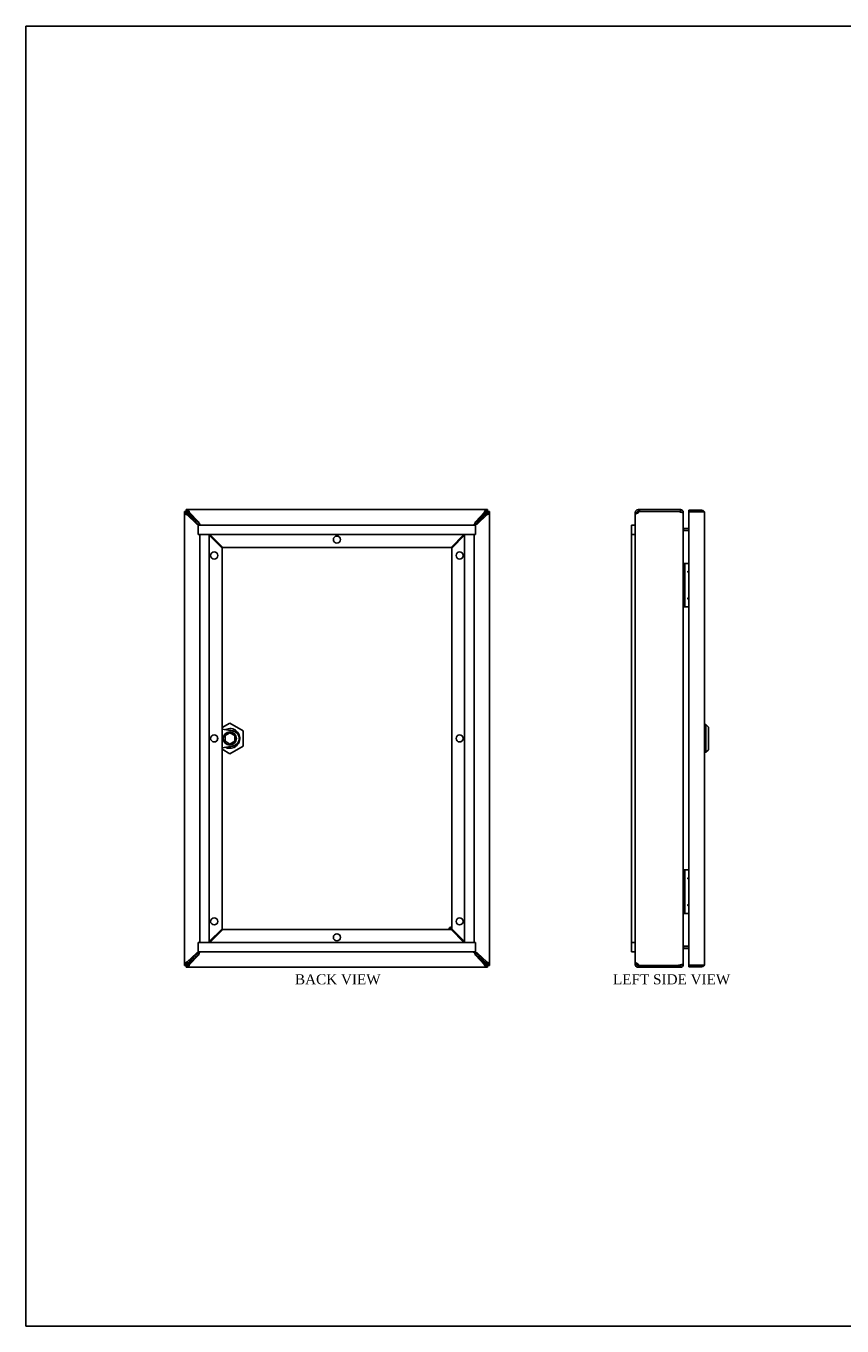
# Model space of a CAD drawing. Header units: inches. Extents: x 0.2 to 77.9, y -0.5 to 51.8.
# Tile 1 of 5: x 0.2 to 32.7, y 0.1 to 51.8. Entities that reach past the tile are written whole.
import ezdxf
from ezdxf.enums import TextEntityAlignment as Align

# ---------------------------------------------------------------- set-up
doc = ezdxf.new("R2010")
doc.units = ezdxf.units.IN
doc.header["$MEASUREMENT"] = 0
for name, color, linetype in [('COM56537-2', 7, 'Continuous'), ('COM56538-2', 7, 'Continuous'), ('COM70219', 7, 'Continuous'), ('COM71233-2', 7, 'Continuous'), ('Default', 7, 'Continuous'), ('GSK11134', 7, 'Continuous'), ('HNG14573-1', 7, 'Continuous'), ('LOK10000', 7, 'Continuous'), ('LOK10000CAM', 7, 'Continuous'), ('LOK10000NUT', 7, 'Continuous'), ('LOK10000SC', 7, 'Continuous'), ('STD26123', 7, 'Continuous')]:
    doc.layers.add(name, color=color, linetype=linetype)
doc.styles.add('SEACAD_Times_New_Roman', font='times.ttf')

# ---------------------------------------------------------------- blocks, each defined once
blk = doc.blocks.new('SE2')
at = {"layer": 'COM56537-2', "color": 7, "linetype": 'Continuous'}
for p, q in [((24.553, 32.417), (24.481, 32.417)), ((24.481, 32.316), (24.481, 32.417)), ((24.553, 32.383), (24.553, 32.417)), ((24.589, 32.525), (24.644, 32.525)), ((24.589, 32.453), (24.589, 32.525)), ((24.589, 32.453), (24.644, 32.453)), ((24.644, 32.525), (26.151, 32.525)), ((24.644, 32.453), (24.644, 32.525)), ((26.281, 32.525), (26.151, 32.525)), ((26.281, 32.453), (26.151, 32.453)), ((26.281, 32.453), (26.281, 32.525)), ((26.338, 32.417), (26.389, 32.417)), ((26.389, 32.382), (26.389, 32.417)), ((26.417, 31.776), (26.402, 31.718)), ((26.607, 31.775), (26.425, 31.775)), ((26.425, 31.703), (26.607, 31.703)), ((26.417, 15.084), (26.402, 15.143)), ((26.607, 15.157), (26.425, 15.157)), ((26.425, 15.085), (26.607, 15.085)), ((24.481, 14.443), (24.481, 14.544)), ((24.553, 14.443), (24.553, 14.477)), ((26.389, 14.443), (26.389, 14.478)), ((24.553, 14.443), (24.481, 14.443)), ((24.644, 14.407), (24.589, 14.407)), ((24.589, 14.407), (24.589, 14.335)), ((24.644, 14.335), (24.589, 14.335)), ((24.644, 14.407), (24.644, 14.335)), ((26.151, 14.335), (24.644, 14.335)), ((26.151, 14.407), (26.281, 14.407)), ((26.151, 14.335), (26.281, 14.335)), ((26.281, 14.407), (26.281, 14.335)), ((26.338, 14.443), (26.389, 14.443))]:
    blk.add_line(p, q, dxfattribs=at)
for centre, radius, start, end in [((24.589, 32.417), 0.108, 90, 180), ((24.589, 32.417), 0.036, 90, 180), ((26.281, 32.417), 0.108, 0, 90), ((26.281, 32.417), 0.036, 9.1363, 90), ((26.425, 31.811), 0.036, 180, 256.2431), ((26.425, 31.811), 0.108, 261.2932, 270), ((26.425, 31.811), 0.036, 256.2431, 270), ((26.425, 15.049), 0.036, 103.7569, 180), ((26.425, 15.049), 0.108, 90, 98.7068), ((26.425, 15.049), 0.036, 90, 103.7569), ((24.589, 14.443), 0.108, 180, 270), ((24.589, 14.443), 0.036, 180, 270), ((26.281, 14.443), 0.108, 270, 0), ((26.281, 14.443), 0.036, 270, 350.8637)]:
    blk.add_arc(centre, radius, start, end, dxfattribs=at)
at = {"layer": 'COM56538-2', "color": 7, "linetype": 'Continuous'}
for p, q in [((24.481, 32.316), (24.481, 14.544)), ((24.644, 32.453), (24.589, 32.402)), ((26.151, 32.453), (24.644, 32.453)), ((26.389, 32.383), (26.389, 14.478)), ((26.425, 31.692), (26.417, 31.692)), ((26.425, 31.692), (26.607, 31.692)), ((26.417, 15.169), (26.425, 15.169)), ((26.607, 15.169), (26.425, 15.169)), ((24.589, 14.459), (24.644, 14.407)), ((24.644, 14.407), (26.151, 14.407))]:
    blk.add_line(p, q, dxfattribs=at)
for centre, radius, start, end in [((26.151, 32.071), 0.382, 70.159, 90), ((26.531, 31.776), 0.142, 183.4266, 216.3724), ((26.529, 15.085), 0.14, 143.3954, 176.8057), ((26.151, 14.79), 0.382, 270, 289.841)]:
    blk.add_arc(centre, radius, start, end, dxfattribs=at)
for points, knots in [([(24.589, 32.402), (24.575, 32.395), (24.561, 32.388), (24.535, 32.373), (24.523, 32.366), (24.503, 32.352), (24.495, 32.345), (24.484, 32.331), (24.481, 32.323), (24.481, 32.316)], [0, 0, 0, 0, 0.25, 0.25, 0.5, 0.5, 0.75, 0.75, 1, 1, 1, 1]), ([(26.389, 32.383), (26.389, 32.384), (26.389, 32.386), (26.388, 32.388), (26.387, 32.39), (26.386, 32.393), (26.384, 32.395), (26.382, 32.397), (26.379, 32.4), (26.376, 32.402), (26.373, 32.404), (26.369, 32.406), (26.364, 32.408), (26.357, 32.411), (26.344, 32.416), (26.328, 32.42), (26.314, 32.424), (26.303, 32.426), (26.292, 32.428), (26.285, 32.43), (26.281, 32.431)], [0, 0, 0, 0, 0.039708, 0.079608, 0.1197, 0.159978, 0.200442, 0.241088, 0.281914, 0.322916, 0.364092, 0.405438, 0.446952, 0.48863, 0.614447, 0.741619, 0.805765, 0.870219, 0.934968, 1, 1, 1, 1]), ([(24.481, 14.544), (24.481, 14.537), (24.484, 14.53), (24.495, 14.516), (24.503, 14.509), (24.523, 14.494), (24.535, 14.487), (24.561, 14.473), (24.575, 14.466), (24.589, 14.459)], [0, 0, 0, 0, 0.25, 0.25, 0.5, 0.5, 0.75, 0.75, 1, 1, 1, 1]), ([(26.281, 14.43), (26.283, 14.43), (26.288, 14.431), (26.294, 14.433), (26.3, 14.434), (26.307, 14.435), (26.313, 14.437), (26.319, 14.438), (26.325, 14.44), (26.33, 14.441), (26.336, 14.443), (26.341, 14.444), (26.346, 14.446), (26.351, 14.447), (26.355, 14.449), (26.363, 14.452), (26.373, 14.457), (26.381, 14.462), (26.385, 14.467), (26.388, 14.47), (26.389, 14.474), (26.389, 14.476), (26.389, 14.478)], [0, 0, 0, 0, 0.037203, 0.074315, 0.111334, 0.148258, 0.185084, 0.22181, 0.258435, 0.294955, 0.331369, 0.367674, 0.403869, 0.439952, 0.47592, 0.511772, 0.636136, 0.758975, 0.819859, 0.880331, 0.940381, 1, 1, 1, 1])]:
    blk.add_open_spline(points, degree=3, knots=knots, dxfattribs=at)
at = {"layer": 'COM71233-2', "color": 7, "linetype": 'Continuous'}
for p, q in [((26.607, 32.51), (26.607, 32.438)), ((26.607, 32.51), (27.124, 32.51)), ((26.607, 32.438), (26.607, 14.423)), ((26.607, 32.438), (27.124, 32.438)), ((27.124, 32.438), (26.607, 32.438)), ((27.124, 32.438), (27.124, 32.438)), ((27.175, 32.438), (27.124, 32.438)), ((27.124, 32.438), (27.212, 32.438)), ((27.175, 32.438), (27.212, 32.465)), ((27.232, 32.402), (27.232, 14.459)), ((27.232, 32.402), (27.232, 32.402)), ((27.232, 32.402), (27.232, 32.402)), ((27.232, 32.402), (27.232, 32.402)), ((26.607, 14.351), (26.607, 14.423)), ((27.124, 14.423), (26.607, 14.423)), ((26.607, 14.423), (27.124, 14.423)), ((27.124, 14.351), (26.607, 14.351)), ((27.124, 14.423), (27.124, 14.423)), ((27.124, 14.423), (27.175, 14.423)), ((27.124, 14.423), (27.212, 14.423)), ((27.175, 14.423), (27.212, 14.396)), ((27.232, 14.458), (27.232, 14.459)), ((27.232, 14.459), (27.232, 14.459)), ((27.232, 14.459), (27.232, 14.459))]:
    blk.add_line(p, q, dxfattribs=at)
for centre, radius, start, end in [((27.124, 32.402), 0.108, 35.5265, 90), ((27.124, 32.402), 0.036, 86.2098, 90), ((27.124, 32.402), 0.108, 0.2175, 35.5265), ((27.124, 32.402), 0.108, 0, 0.1008), ((27.124, 14.459), 0.036, 270, 273.7902), ((27.124, 14.459), 0.108, 270, 324.4735), ((27.124, 14.459), 0.108, 324.4735, 359.7825), ((27.124, 14.459), 0.108, 359.8992, 360)]:
    blk.add_arc(centre, radius, start, end, dxfattribs=at)
for points in [[(27.212, 32.438), (27.219, 32.432), (27.224, 32.426), (27.23, 32.414), (27.232, 32.408), (27.232, 32.402)], [(27.212, 14.423), (27.219, 14.429), (27.224, 14.435), (27.23, 14.447), (27.232, 14.453), (27.232, 14.459)]]:
    blk.add_open_spline(points, degree=3, knots=[0, 0, 0, 0, 0.5, 0.5, 1, 1, 1, 1], dxfattribs=at)
at = {"layer": 'GSK11134', "color": 7, "linetype": 'Continuous'}
for p, q in [((24.331, 31.536), (24.331, 31.911)), ((24.331, 31.911), (24.481, 31.911)), ((24.481, 31.536), (24.331, 31.536)), ((24.331, 15.324), (24.331, 31.536)), ((24.331, 14.949), (24.331, 15.324)), ((24.331, 15.324), (24.481, 15.324)), ((24.481, 14.949), (24.331, 14.949))]:
    blk.add_line(p, q, dxfattribs=at)
at = {"layer": 'HNG14573-1', "color": 7, "linetype": 'Continuous'}
for p, q in [((26.446, 30.391), (26.389, 30.391)), ((26.446, 28.659), (26.446, 30.391)), ((26.446, 30.391), (26.467, 30.391)), ((26.467, 30.391), (26.607, 30.391)), ((26.446, 28.659), (26.389, 28.659)), ((26.446, 28.659), (26.467, 28.659)), ((26.467, 28.659), (26.607, 28.659)), ((26.446, 18.201), (26.389, 18.201)), ((26.446, 16.469), (26.446, 18.201)), ((26.446, 18.201), (26.467, 18.201)), ((26.467, 18.201), (26.607, 18.201)), ((26.446, 16.469), (26.389, 16.469)), ((26.446, 16.469), (26.467, 16.469)), ((26.467, 16.469), (26.607, 16.469))]:
    blk.add_line(p, q, dxfattribs=at)
for centre in [(26.586, 30.057), (26.586, 28.994), (26.586, 17.867), (26.586, 16.804)]:
    blk.add_arc(centre, 0.022, 17.3414, 342.6586, dxfattribs=at)
at = {"layer": 'LOK10000', "color": 7, "linetype": 'Continuous'}
for p, q in [((27.292, 23.98), (27.232, 23.98)), ((27.292, 23.98), (27.292, 22.88)), ((27.392, 23.88), (27.292, 23.98)), ((27.392, 23.88), (27.392, 22.98)), ((27.232, 22.88), (27.292, 22.88)), ((27.292, 22.88), (27.392, 22.98))]:
    blk.add_line(p, q, dxfattribs=at)
blk = doc.blocks.new('SE3')
at = {"layer": 'COM56537-2', "color": 7, "linetype": 'Continuous'}
for p, q in [((6.61, 32.453), (6.61, 32.525)), ((6.61, 32.525), (6.661, 32.525)), ((6.61, 32.453), (6.661, 32.453)), ((18.555, 32.525), (6.661, 32.525)), ((6.661, 32.453), (6.661, 32.525)), ((6.747, 32.417), (7.098, 32.045)), ((18.118, 32.045), (18.469, 32.417)), ((18.555, 32.525), (18.606, 32.525)), ((18.555, 32.453), (18.555, 32.525)), ((18.555, 32.453), (18.606, 32.453)), ((18.606, 32.453), (18.606, 32.525)), ((7.186, 31.911), (7.124, 31.969)), ((7.556, 31.536), (8.067, 31.025)), ((17.149, 31.025), (17.66, 31.536)), ((18.093, 31.969), (18.03, 31.911)), ((8.067, 31.025), (17.149, 31.025)), ((8.067, 15.835), (7.556, 15.324)), ((17.149, 15.835), (8.067, 15.835)), ((17.66, 15.324), (17.149, 15.835)), ((7.098, 14.815), (6.747, 14.443)), ((7.124, 14.892), (7.186, 14.949)), ((18.03, 14.949), (18.093, 14.892)), ((18.469, 14.443), (18.118, 14.815)), ((6.61, 14.407), (6.61, 14.335)), ((6.661, 14.407), (6.61, 14.407)), ((6.661, 14.335), (6.61, 14.335)), ((6.661, 14.407), (6.661, 14.335)), ((6.661, 14.335), (18.555, 14.335)), ((18.606, 14.407), (18.555, 14.407)), ((18.555, 14.407), (18.555, 14.335)), ((18.606, 14.335), (18.555, 14.335)), ((18.606, 14.407), (18.606, 14.335))]:
    blk.add_line(p, q, dxfattribs=at)
for centre in [(12.608, 31.337), (12.608, 15.523)]:
    blk.add_circle(centre, 0.141, dxfattribs=at)
for centre, radius, start, end in [((6.993, 32.638), 0.382, 215.2683, 227.0484), ((-6.216, 18.449), 19.003, 45.4271, 47.0484), ((7.878, 32.263), 0.81, 195.5939, 201.2909), ((17.338, 32.263), 0.81, 338.7091, 344.4061), ((31.433, 18.449), 19.003, 132.9516, 134.5729), ((18.224, 32.638), 0.382, 312.9516, 324.7317), ((6.993, 14.223), 0.382, 132.9516, 144.7317), ((-6.216, 28.411), 19.003, 312.9516, 314.5729), ((7.878, 14.598), 0.81, 158.7091, 164.4061), ((17.338, 14.598), 0.81, 15.5939, 21.2909), ((31.433, 28.411), 19.003, 225.4271, 227.0484), ((18.224, 14.223), 0.382, 35.2683, 47.0484)]:
    blk.add_arc(centre, radius, start, end, dxfattribs=at)
for points in [[(6.68, 32.417), (6.675, 32.422), (6.671, 32.426), (6.662, 32.435), (6.658, 32.439), (6.65, 32.446), (6.646, 32.448), (6.639, 32.452), (6.636, 32.453), (6.633, 32.453)], [(6.661, 32.525), (6.669, 32.525), (6.676, 32.523), (6.69, 32.512), (6.697, 32.504), (6.712, 32.484), (6.719, 32.472), (6.733, 32.446), (6.74, 32.431), (6.747, 32.417)], [(6.661, 32.453), (6.669, 32.453), (6.676, 32.452), (6.69, 32.449), (6.697, 32.446), (6.712, 32.439), (6.719, 32.435), (6.733, 32.427), (6.74, 32.422), (6.747, 32.417)], [(18.469, 32.417), (18.476, 32.431), (18.483, 32.446), (18.498, 32.472), (18.505, 32.484), (18.519, 32.504), (18.526, 32.512), (18.541, 32.523), (18.548, 32.525), (18.555, 32.525)], [(18.469, 32.417), (18.476, 32.422), (18.483, 32.427), (18.498, 32.435), (18.505, 32.439), (18.519, 32.446), (18.526, 32.449), (18.541, 32.452), (18.548, 32.453), (18.555, 32.453)], [(18.583, 32.453), (18.581, 32.453), (18.577, 32.452), (18.57, 32.448), (18.567, 32.446), (18.559, 32.439), (18.555, 32.435), (18.546, 32.426), (18.541, 32.422), (18.536, 32.417)], [(6.633, 14.407), (6.636, 14.407), (6.639, 14.408), (6.646, 14.412), (6.65, 14.415), (6.658, 14.422), (6.662, 14.426), (6.671, 14.435), (6.675, 14.439), (6.68, 14.443)], [(6.747, 14.443), (6.74, 14.439), (6.733, 14.434), (6.719, 14.425), (6.712, 14.421), (6.697, 14.415), (6.69, 14.412), (6.676, 14.408), (6.669, 14.407), (6.661, 14.407)], [(6.747, 14.443), (6.74, 14.429), (6.733, 14.415), (6.719, 14.389), (6.712, 14.377), (6.697, 14.357), (6.69, 14.349), (6.676, 14.338), (6.669, 14.335), (6.661, 14.335)], [(18.555, 14.407), (18.548, 14.407), (18.541, 14.408), (18.526, 14.412), (18.519, 14.415), (18.505, 14.421), (18.498, 14.425), (18.483, 14.434), (18.476, 14.439), (18.469, 14.443)], [(18.555, 14.335), (18.548, 14.335), (18.541, 14.338), (18.526, 14.349), (18.519, 14.357), (18.505, 14.377), (18.498, 14.389), (18.483, 14.415), (18.476, 14.429), (18.469, 14.443)], [(18.536, 14.443), (18.541, 14.439), (18.546, 14.435), (18.555, 14.426), (18.559, 14.422), (18.567, 14.415), (18.57, 14.412), (18.577, 14.408), (18.581, 14.407), (18.583, 14.407)]]:
    blk.add_open_spline(points, degree=3, knots=[0, 0, 0, 0, 0.25, 0.25, 0.5, 0.5, 0.75, 0.75, 1, 1, 1, 1], dxfattribs=at)
at = {"layer": 'COM56538-2', "color": 7, "linetype": 'Continuous'}
for p, q in [((6.61, 32.453), (6.538, 32.453)), ((6.538, 32.402), (6.538, 32.453)), ((6.538, 32.402), (6.538, 14.459)), ((6.61, 32.402), (6.538, 32.402)), ((6.61, 32.402), (6.61, 32.453)), ((7.018, 31.965), (6.646, 32.316)), ((18.57, 32.316), (18.198, 31.965)), ((18.606, 32.453), (18.678, 32.453)), ((18.606, 32.453), (18.606, 32.402)), ((18.606, 32.402), (18.678, 32.402)), ((18.678, 32.453), (18.678, 32.402)), ((18.678, 14.459), (18.678, 32.402)), ((7.121, 31.911), (7.095, 31.94)), ((18.122, 31.94), (18.095, 31.911)), ((8.038, 30.996), (7.527, 31.507)), ((17.689, 31.507), (17.178, 30.996)), ((8.038, 15.864), (8.038, 30.996)), ((17.178, 30.996), (17.178, 15.864)), ((7.527, 15.353), (8.038, 15.864)), ((17.178, 15.864), (17.689, 15.353)), ((6.646, 14.544), (7.018, 14.895)), ((7.095, 14.921), (7.121, 14.949)), ((18.095, 14.949), (18.122, 14.921)), ((18.198, 14.895), (18.57, 14.544)), ((6.538, 14.407), (6.538, 14.459)), ((6.61, 14.459), (6.538, 14.459)), ((6.61, 14.407), (6.538, 14.407)), ((6.61, 14.407), (6.61, 14.459)), ((18.606, 14.459), (18.606, 14.407)), ((18.606, 14.459), (18.678, 14.459)), ((18.606, 14.407), (18.678, 14.407)), ((18.678, 14.459), (18.678, 14.407))]:
    blk.add_line(p, q, dxfattribs=at)
for centre in [(7.726, 30.703), (17.49, 30.703), (7.726, 23.43), (17.49, 23.43), (7.726, 16.157), (17.49, 16.157)]:
    blk.add_circle(centre, 0.141, dxfattribs=at)
for centre, radius, start, end in [((6.425, 32.071), 0.382, 42.9516, 54.7317), ((20.614, 45.28), 19.003, 222.9516, 224.5729), ((4.602, 45.28), 19.003, 315.4271, 317.0484), ((18.791, 32.071), 0.382, 125.2683, 137.0484), ((6.801, 31.185), 0.81, 68.7091, 74.4061), ((18.416, 31.185), 0.81, 105.5939, 111.2909), ((6.425, 14.79), 0.382, 305.2683, 317.0484), ((20.614, 1.581), 19.003, 135.4271, 137.0484), ((6.801, 15.676), 0.81, 285.5939, 291.2909), ((18.416, 15.676), 0.81, 248.7091, 254.4061), ((4.602, 1.581), 19.003, 42.9516, 44.5729), ((18.791, 14.79), 0.382, 222.9516, 234.7317)]:
    blk.add_arc(centre, radius, start, end, dxfattribs=at)
for points in [[(6.646, 32.316), (6.632, 32.323), (6.618, 32.331), (6.592, 32.345), (6.58, 32.352), (6.56, 32.366), (6.552, 32.373), (6.541, 32.388), (6.538, 32.395), (6.538, 32.402)], [(6.61, 32.431), (6.61, 32.428), (6.611, 32.425), (6.615, 32.418), (6.618, 32.414), (6.625, 32.406), (6.629, 32.402), (6.637, 32.393), (6.642, 32.388), (6.646, 32.383)], [(6.646, 32.316), (6.641, 32.323), (6.637, 32.331), (6.628, 32.345), (6.624, 32.352), (6.617, 32.366), (6.615, 32.373), (6.611, 32.388), (6.61, 32.395), (6.61, 32.402)], [(18.57, 32.383), (18.575, 32.388), (18.579, 32.393), (18.587, 32.402), (18.591, 32.406), (18.598, 32.414), (18.601, 32.418), (18.605, 32.425), (18.606, 32.428), (18.606, 32.431)], [(18.606, 32.402), (18.606, 32.395), (18.605, 32.388), (18.602, 32.373), (18.599, 32.366), (18.592, 32.352), (18.588, 32.345), (18.58, 32.331), (18.575, 32.323), (18.57, 32.316)], [(18.678, 32.402), (18.678, 32.395), (18.675, 32.388), (18.665, 32.373), (18.657, 32.366), (18.637, 32.352), (18.625, 32.345), (18.598, 32.331), (18.584, 32.323), (18.57, 32.316)], [(6.538, 14.459), (6.538, 14.466), (6.541, 14.473), (6.552, 14.487), (6.56, 14.494), (6.58, 14.509), (6.592, 14.516), (6.618, 14.53), (6.632, 14.537), (6.646, 14.544)], [(6.61, 14.459), (6.61, 14.466), (6.611, 14.473), (6.615, 14.487), (6.617, 14.494), (6.624, 14.509), (6.628, 14.516), (6.637, 14.53), (6.641, 14.537), (6.646, 14.544)], [(6.646, 14.478), (6.642, 14.473), (6.637, 14.468), (6.629, 14.459), (6.625, 14.455), (6.618, 14.447), (6.615, 14.443), (6.611, 14.436), (6.61, 14.433), (6.61, 14.43)], [(18.57, 14.544), (18.575, 14.537), (18.58, 14.53), (18.588, 14.516), (18.592, 14.509), (18.599, 14.494), (18.602, 14.487), (18.605, 14.473), (18.606, 14.466), (18.606, 14.459)], [(18.57, 14.544), (18.584, 14.537), (18.598, 14.53), (18.625, 14.516), (18.637, 14.509), (18.657, 14.494), (18.665, 14.487), (18.675, 14.473), (18.678, 14.466), (18.678, 14.459)], [(18.606, 14.43), (18.606, 14.433), (18.605, 14.436), (18.601, 14.443), (18.598, 14.447), (18.591, 14.455), (18.587, 14.459), (18.579, 14.468), (18.575, 14.473), (18.57, 14.478)]]:
    blk.add_open_spline(points, degree=3, knots=[0, 0, 0, 0, 0.25, 0.25, 0.5, 0.5, 0.75, 0.75, 1, 1, 1, 1], dxfattribs=at)
at = {"layer": 'COM70219', "color": 7, "linetype": 'Continuous'}
for centre, start, end in [((7.508, 31.555), 132.3473, 134.6021), ((17.708, 31.555), 45.3979, 47.6527), ((7.508, 15.305), 225.3979, 227.6527), ((17.708, 15.305), 312.3473, 314.6021)]:
    blk.add_arc(centre, 0.5, start, end, dxfattribs=at)
at = {"layer": 'COM71233-2', "color": 7, "linetype": 'Continuous'}
for p, q in [((6.61, 32.438), (6.625, 32.438)), ((6.625, 32.453), (6.625, 32.438)), ((6.625, 32.406), (6.625, 32.438)), ((6.625, 32.438), (6.658, 32.438)), ((6.625, 32.438), (6.661, 32.402)), ((6.661, 32.402), (6.625, 32.438)), ((6.661, 32.402), (6.661, 32.402)), ((6.661, 32.402), (6.661, 32.402)), ((18.554, 32.402), (18.59, 32.438)), ((18.59, 32.438), (18.554, 32.402)), ((18.554, 32.402), (18.554, 32.402)), ((18.554, 32.402), (18.554, 32.402)), ((18.558, 32.438), (18.59, 32.438)), ((18.59, 32.453), (18.59, 32.438)), ((18.59, 32.438), (18.59, 32.405)), ((18.606, 32.438), (18.59, 32.438)), ((6.61, 14.423), (6.625, 14.423)), ((6.625, 14.423), (6.661, 14.459)), ((6.661, 14.459), (6.625, 14.423)), ((6.625, 14.423), (6.625, 14.455)), ((6.658, 14.423), (6.625, 14.423)), ((6.625, 14.407), (6.625, 14.423)), ((6.661, 14.459), (6.661, 14.459)), ((6.661, 14.459), (6.661, 14.459)), ((18.554, 14.459), (18.554, 14.459)), ((18.554, 14.459), (18.554, 14.459)), ((18.59, 14.423), (18.554, 14.459)), ((18.554, 14.459), (18.59, 14.423)), ((18.59, 14.423), (18.558, 14.423)), ((18.59, 14.456), (18.59, 14.423)), ((18.59, 14.407), (18.59, 14.423)), ((18.606, 14.423), (18.59, 14.423))]:
    blk.add_line(p, q, dxfattribs=at)
at = {"layer": 'GSK11134', "color": 7, "linetype": 'Continuous'}
for p, q in [((7.094, 31.536), (7.094, 31.911)), ((7.094, 31.911), (18.122, 31.911)), ((7.094, 31.536), (18.122, 31.536)), ((7.152, 15.324), (7.152, 31.536)), ((7.527, 31.536), (7.152, 31.536)), ((7.527, 15.324), (7.527, 31.536)), ((17.689, 15.324), (17.689, 31.536)), ((18.064, 31.536), (17.689, 31.536)), ((18.064, 15.324), (18.064, 31.536)), ((18.122, 31.536), (18.122, 31.911)), ((7.094, 14.949), (7.094, 15.324)), ((7.094, 15.324), (18.122, 15.324)), ((7.527, 15.324), (7.152, 15.324)), ((18.064, 15.324), (17.689, 15.324)), ((18.122, 14.949), (18.122, 15.324)), ((7.094, 14.949), (18.122, 14.949))]:
    blk.add_line(p, q, dxfattribs=at)
at = {"layer": 'LOK10000', "color": 7, "linetype": 'Continuous'}
blk.add_line((8.349, 23.038), (8.349, 23.108), dxfattribs=at)
for radius, start, end in [(0.393, 270, 116.0359), (0.392, 243.9641, 270)]:
    blk.add_arc((8.349, 23.43), radius, start, end, dxfattribs=at)
at = {"layer": 'LOK10000CAM', "color": 7, "linetype": 'Continuous'}
for p, q in [((8.038, 23.805), (8.049, 23.805)), ((8.049, 23.055), (8.049, 23.805)), ((8.465, 23.733), (8.049, 23.805)), ((7.856, 23.377), (7.856, 23.484)), ((8.038, 23.055), (8.049, 23.055)), ((8.049, 23.055), (8.465, 23.128))]:
    blk.add_line(p, q, dxfattribs=at)
blk.add_arc((8.412, 23.43), 0.307, 279.9101, 80.0899, dxfattribs=at)
at = {"layer": 'LOK10000NUT', "color": 7, "linetype": 'Continuous'}
for p, q in [((8.038, 23.863), (8.349, 24.042)), ((8.349, 24.042), (8.879, 23.736)), ((8.879, 23.736), (8.879, 23.124)), ((8.349, 22.818), (8.038, 22.998)), ((8.879, 23.124), (8.349, 22.818))]:
    blk.add_line(p, q, dxfattribs=at)
at = {"layer": 'LOK10000SC', "color": 7, "linetype": 'Continuous'}
for p, q in [((8.157, 23.541), (8.349, 23.653)), ((8.157, 23.319), (8.157, 23.541)), ((8.349, 23.208), (8.157, 23.319)), ((8.349, 23.653), (8.542, 23.541)), ((8.542, 23.319), (8.349, 23.208)), ((8.542, 23.541), (8.542, 23.319))]:
    blk.add_line(p, q, dxfattribs=at)
blk.add_circle((8.349, 23.43), 0.263, dxfattribs=at)
at = {"layer": 'STD26123', "color": 7, "linetype": 'Continuous'}
for radius, start, end in [(0.156, 103.6978, 166.1135), (0.125, 107.2175, 162.5424), (0.125, 305.6941, 324.6345), (0.156, 307.5672, 322.6944)]:
    blk.add_arc((17.215, 15.798), radius, start, end, dxfattribs=at)
blk = doc.blocks.new('BORDER')
at = {"layer": 'Default', "color": 7, "linetype": 'Continuous'}
for p, q in [((0, 27.86), (-41.86, 27.86)), ((-41.86, 27.86), (-41.86, 0)), ((-41.86, 0), (0, 0))]:
    blk.add_line(p, q, dxfattribs=at)

msp = doc.modelspace()

# ---------------------------------------------------------------- block references
at = {"layer": 'Default', "color": 7, "xscale": 1.855, "yscale": 1.855, "zscale": 1.855}
msp.add_blockref('BORDER', (77.888, 0.072), dxfattribs=at)
at = {"layer": 'Default'}
for name in ['SE3', 'SE2']:
    msp.add_blockref(name, (0, 0), dxfattribs=at)

# ---------------------------------------------------------------- texts
at = {"layer": 'Default', "color": 7, "linetype": 'Continuous', "style": 'SEACAD_Times_New_Roman'}
for s, p in [('BACK VIEW', (10.94, 14.055)), ('LEFT SIDE VIEW', (23.592, 14.055))]:
    msp.add_text(s, height=0.4, dxfattribs=at).set_placement(p, align=Align.TOP_LEFT)

doc.saveas('drawing.dxf')
